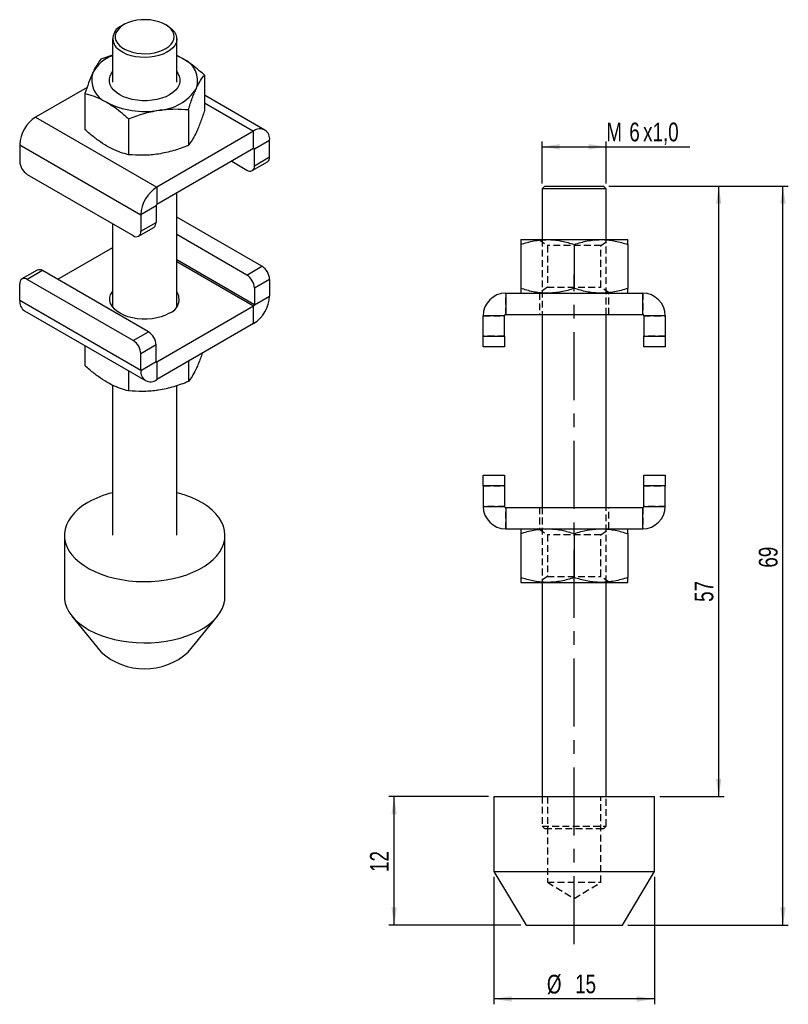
# Model space of a CAD drawing. Extents: x 21.7 to 93.5, y 48.9 to 140.9.
import ezdxf

# ---------------------------------------------------------------- set-up
doc = ezdxf.new("R2010")
doc.units = 0
doc.header["$LTSCALE"] = 0.5
doc.linetypes.add('CENTERX2', pattern=[20.32, 12.7, -2.54, 2.54, -2.54])
doc.linetypes.add('HIDDEN', pattern=[1.905, 1.27, -0.635])
doc.layers.get('0').update_dxf_attribs({"linetype": 'CONTINUOUS'})
doc.layers.add('FORMATO', color=179, linetype='CONTINUOUS')
doc.styles.add('SLDTEXTSTYLE0', font='TXT', dxfattribs={"width": 0.75})
doc.dimstyles.new('SLDDIMSTYLE0', dxfattribs={"dimtxt": 1.75, "dimasz": 1.651, "dimexe": 0, "dimexo": 0.0625, "dimgap": 0.4375, "dimtad": 1, "dimdec": 3, "dimrnd": 1e-09, "dimzin": 12, "dimtxsty": 'SLDTEXTSTYLE0', "dimsah": 1, "dimcen": 0.09, "dimazin": 3, "dimtfac": 1, "dimtdec": 3, "dimtofl": 0, "dimtmove": 0, "dimatfit": 3, "dimtolj": 1, "dimtzin": 12})

# ---------------------------------------------------------------- blocks, each defined once
blk = doc.blocks.new('_D')
at = {"layer": 'FORMATO'}
for p, q in [((70.513, 125.582), (70.513, 129.5)), ((70.513, 129), (76.513, 129)), ((76.513, 125.582), (76.513, 129.5)), ((76.513, 129), (84.305, 129))]:
    blk.add_line(p, q, dxfattribs=at)
for points in [[(70.513, 129), (72.164, 128.746), (72.164, 129.254)], [(76.513, 129), (74.862, 129.254), (74.862, 128.746)]]:
    blk.add_solid(points, dxfattribs=at)
at = {"layer": 'FORMATO', "char_height": 1.75, "attachment_point": 1, "style": 'SLDTEXTSTYLE0'}
for s, insert in [('M', (76.515, 131.255)), ('6', (78.659, 131.255)), ('x1,0', (79.952, 131.255))]:
    blk.add_mtext(s, dxfattribs=dict(at, insert=insert))
blk = doc.blocks.new('_D_1')
at = {"layer": 'FORMATO'}
for p, q in [((76.763, 125.332), (93.513, 125.332)), ((93.013, 56.332), (93.013, 125.332)), ((78.513, 56.332), (93.513, 56.332))]:
    blk.add_line(p, q, dxfattribs=at)
for points in [[(93.013, 125.332), (92.759, 123.681), (93.267, 123.681)], [(93.013, 56.332), (93.267, 57.983), (92.759, 57.983)]]:
    blk.add_solid(points, dxfattribs=at)
at = {"layer": 'FORMATO', "insert": (90.757, 89.708), "char_height": 1.75, "attachment_point": 1, "rotation": 90, "style": 'SLDTEXTSTYLE0'}
blk.add_mtext('69', dxfattribs=at)
blk = doc.blocks.new('_D_2')
at = {"layer": 'FORMATO'}
for p, q in [((66.013, 60.832), (66.013, 48.945)), ((81.013, 60.832), (81.013, 48.945)), ((81.013, 49.445), (66.013, 49.445))]:
    blk.add_line(p, q, dxfattribs=at)
for points in [[(66.013, 49.445), (67.664, 49.191), (67.664, 49.699)], [(81.013, 49.445), (79.362, 49.699), (79.362, 49.191)]]:
    blk.add_solid(points, dxfattribs=at)
at = {"layer": 'FORMATO', "char_height": 1.75, "attachment_point": 1, "style": 'SLDTEXTSTYLE0'}
for s, insert in [('%%c', (70.961, 51.701)), ('15', (73.6, 51.727))]:
    blk.add_mtext(s, dxfattribs=dict(at, insert=insert))
blk = doc.blocks.new('_D_3')
at = {"layer": 'FORMATO'}
for p, q in [((65.513, 68.332), (56.195, 68.332)), ((56.695, 56.332), (56.695, 68.332)), ((68.513, 56.332), (56.195, 56.332))]:
    blk.add_line(p, q, dxfattribs=at)
for points in [[(56.695, 68.332), (56.441, 66.681), (56.949, 66.681)], [(56.695, 56.332), (56.949, 57.983), (56.441, 57.983)]]:
    blk.add_solid(points, dxfattribs=at)
at = {"layer": 'FORMATO', "insert": (54.439, 61.301), "char_height": 1.75, "attachment_point": 1, "rotation": 90, "style": 'SLDTEXTSTYLE0'}
blk.add_mtext('12', dxfattribs=at)
blk = doc.blocks.new('_D_4')
at = {"layer": 'FORMATO'}
for p, q in [((76.763, 125.332), (87.513, 125.332)), ((87.013, 68.332), (87.013, 125.332)), ((81.513, 68.332), (87.513, 68.332))]:
    blk.add_line(p, q, dxfattribs=at)
for points in [[(87.013, 125.332), (86.759, 123.681), (87.267, 123.681)], [(87.013, 68.332), (87.267, 69.983), (86.759, 69.983)]]:
    blk.add_solid(points, dxfattribs=at)
at = {"layer": 'FORMATO', "insert": (84.757, 86.515), "char_height": 1.75, "attachment_point": 1, "rotation": 90, "style": 'SLDTEXTSTYLE0'}
blk.add_mtext('57', dxfattribs=at)

msp = doc.modelspace()

# ---------------------------------------------------------------- linework, layer by layer
at = {"color": 7, "linetype": 'CONTINUOUS'}
for p, q in [((31.4445, 140.3994), (31.2677, 140.2973)), ((35.5111, 140.2973), (35.3343, 140.3994)), ((30.3894, 139.0729), (30.3894, 135.0252)), ((36.3894, 135.0252), (36.3894, 139.0729)), ((30.3894, 137.5667), (29.3069, 137.1864)), ((36.9249, 137.2353), (36.3894, 137.5051)), ((38.9662, 135.6923), (38.9662, 132.3389)), ((28.0101, 134.5375), (23.2071, 131.7647)), ((27.8126, 133.967), (27.8126, 130.6136)), ((44.6216, 130.5624), (38.9662, 133.8273)), ((37.4719, 132.4729), (37.4719, 129.1195)), ((23.2071, 131.7647), (34.5208, 125.2334)), ((31.8951, 131.6102), (31.8951, 128.2568)), ((43.5717, 130.4585), (34.5208, 125.2334)), ((43.5717, 128.8254), (43.5717, 130.4585)), ((21.7221, 129.1927), (33.0358, 122.6615)), ((21.7221, 129.1927), (21.7221, 127.6413)), ((43.5717, 128.8254), (34.5208, 123.6004)), ((45.0567, 129.6009), (43.6424, 128.7845)), ((43.6424, 127.2331), (43.6424, 128.7845)), ((45.0567, 128.0495), (45.0567, 129.6009)), ((43.6424, 127.2331), (45.0567, 128.0495)), ((41.5208, 127.6414), (42.9353, 126.8248)), ((43.4353, 126.7753), (44.8495, 127.5917)), ((22.4292, 126.4166), (32.3287, 120.7017)), ((34.5208, 125.2334), (34.5208, 123.6004)), ((70.7633, 125.3325), (70.5133, 125.0825)), ((70.5133, 125.0825), (70.5133, 120.3325)), ((76.4213, 125.0825), (70.5133, 125.0825)), ((70.7633, 125.3325), (76.179, 125.3325)), ((76.179, 125.3325), (76.2633, 125.3325)), ((76.5133, 125.0825), (76.2633, 125.3325)), ((76.5133, 125.0825), (76.4213, 125.0825)), ((76.5133, 120.3325), (76.5133, 125.0825)), ((36.3894, 114.0592), (36.3894, 124.6791)), ((34.4501, 123.4779), (33.0358, 122.6615)), ((34.4501, 123.4779), (34.4501, 121.9265)), ((33.0358, 122.6615), (33.0358, 121.1101)), ((44.3495, 117.8427), (36.3894, 122.438)), ((30.3894, 121.8213), (30.3894, 114.0592)), ((32.8287, 120.6522), (34.2429, 121.4686)), ((33.0358, 121.1101), (34.4501, 121.9265)), ((42.9353, 117.0263), (36.3894, 120.8052)), ((30.3894, 119.5802), (25.258, 116.6179)), ((68.5133, 120.3325), (71.0133, 120.3325)), ((68.5133, 119.8859), (68.5133, 115.779)), ((71.0133, 120.3325), (76.0133, 120.3325)), ((73.5133, 119.8859), (73.5133, 115.779)), ((76.0133, 120.3325), (78.5133, 120.3325)), ((78.5133, 119.8859), (78.5133, 115.779)), ((42.9353, 117.0263), (44.3495, 117.8427)), ((23.3435, 117.484), (21.9293, 116.6676)), ((23.8435, 117.4345), (22.4292, 116.6181)), ((33.7429, 111.7196), (23.8435, 117.4345)), ((21.7221, 114.6583), (21.7221, 116.2097)), ((32.3287, 110.9032), (22.4292, 116.6181)), ((45.0567, 116.618), (43.6424, 115.8015)), ((45.0567, 116.618), (45.0567, 115.0665)), ((43.6424, 115.8015), (43.6424, 114.2501)), ((43.6424, 114.2501), (45.0567, 115.0665)), ((67.1133, 115.3325), (67.1133, 113.3325)), ((67.1133, 115.3325), (79.9133, 115.3325)), ((79.9133, 113.3325), (79.9133, 115.3325)), ((33.0358, 108.1271), (21.7221, 114.6583)), ((43.5717, 114.1276), (34.5208, 108.9026)), ((43.5717, 112.4946), (43.5717, 114.1276)), ((22.1571, 113.6968), (33.4708, 107.1656)), ((67.0133, 113.2325), (65.0133, 113.2325)), ((65.0133, 111.3325), (65.0133, 113.2325)), ((67.0133, 111.3325), (67.0133, 113.2325)), ((67.1133, 113.3325), (79.9133, 113.3325)), ((70.5133, 113.3325), (70.5133, 95.3325)), ((76.5133, 95.3325), (76.5133, 113.3325)), ((82.0133, 113.2325), (80.0133, 113.2325)), ((80.0133, 113.2325), (80.0133, 111.3325)), ((82.0133, 113.2325), (82.0133, 111.3325)), ((43.5717, 112.4946), (34.5208, 107.2695)), ((32.3287, 110.9032), (33.7429, 111.7196)), ((65.0133, 110.3325), (65.0133, 111.3325)), ((65.0133, 111.3325), (67.0133, 111.3325)), ((67.0133, 111.3325), (67.0133, 110.3325)), ((80.0133, 110.3325), (80.0133, 111.3325)), ((80.0133, 111.3325), (82.0133, 111.3325)), ((82.0133, 111.3325), (82.0133, 110.3325)), ((27.8126, 110.432), (27.8126, 108.567)), ((34.4501, 110.4949), (33.0358, 109.6785)), ((34.4501, 108.9435), (34.4501, 110.4949)), ((67.0133, 110.3325), (65.0133, 110.3325)), ((82.0133, 110.3325), (80.0133, 110.3325)), ((33.0358, 108.1271), (33.0358, 109.6785)), ((33.0358, 108.1271), (34.4501, 108.9435)), ((34.5208, 108.9026), (34.5208, 107.2695)), ((37.4719, 108.9732), (37.4719, 107.0729)), ((31.8951, 108.0752), (31.8951, 106.2102)), ((30.3894, 106.7433), (30.3894, 92.7342)), ((36.3894, 92.7342), (36.3894, 106.6958)), ((65.0133, 98.3325), (67.0133, 98.3325)), ((65.0133, 97.3325), (65.0133, 98.3325)), ((67.0133, 98.3325), (67.0133, 97.3325)), ((80.0133, 97.3325), (80.0133, 98.3325)), ((80.0133, 98.3325), (82.0133, 98.3325)), ((82.0133, 98.3325), (82.0133, 97.3325)), ((67.0133, 97.3325), (65.0133, 97.3325)), ((65.0133, 97.3325), (65.0133, 95.4325)), ((67.0133, 97.3325), (67.0133, 95.4325)), ((82.0133, 97.3325), (80.0133, 97.3325)), ((80.0133, 95.4325), (80.0133, 97.3325)), ((82.0133, 95.4325), (82.0133, 97.3325)), ((65.0133, 95.4325), (67.0133, 95.4325)), ((67.1133, 95.3325), (67.1133, 93.3325)), ((67.1133, 95.3325), (79.9133, 95.3325)), ((79.9133, 93.3325), (79.9133, 95.3325)), ((80.0133, 95.4325), (82.0133, 95.4325)), ((67.1133, 93.3325), (79.9133, 93.3325)), ((68.5133, 92.8859), (68.5133, 88.779)), ((73.5133, 92.8859), (73.5133, 88.779)), ((78.5133, 92.8859), (78.5133, 88.779)), ((25.8894, 92.7342), (25.8894, 87.0184)), ((40.8894, 87.0184), (40.8894, 92.7342)), ((68.5133, 88.3325), (71.0133, 88.3325)), ((70.5133, 88.3325), (70.5133, 68.3325)), ((71.0133, 88.3325), (76.0133, 88.3325)), ((76.0133, 88.3325), (78.5133, 88.3325)), ((76.5133, 68.3325), (76.5133, 88.3325)), ((26.5976, 85.1818), (29.3143, 81.8337)), ((37.4645, 81.8337), (40.1812, 85.1818)), ((66.0133, 68.3325), (66.0133, 61.3325)), ((66.0133, 68.3325), (73.5133, 68.3325)), ((73.5133, 68.3325), (81.0133, 68.3325)), ((81.0133, 61.3325), (81.0133, 68.3325)), ((66.0133, 61.3325), (69.0133, 56.3325)), ((66.0133, 61.3325), (73.5133, 61.3325)), ((73.5133, 61.3325), (81.0133, 61.3325)), ((78.0133, 56.3325), (81.0133, 61.3325)), ((69.0133, 56.3325), (73.5133, 56.3325)), ((73.5133, 56.3325), (78.0133, 56.3325))]:
    msp.add_line(p, q, dxfattribs=at)
at = {"color": 8, "linetype": 'CONTINUOUS'}
for p, q in [((38.9662, 133.1172), (43.5717, 130.4585)), ((43.5717, 128.8254), (43.6424, 128.7845)), ((43.6424, 114.2501), (36.3894, 118.4372)), ((43.5717, 114.1276), (36.3894, 118.2739)), ((34.5208, 108.9026), (34.4501, 108.9434))]:
    msp.add_line(p, q, dxfattribs=at)
at = {"color": 7, "linetype": 'HIDDEN'}
for p, q in [((70.2176, 120.3325), (71.0133, 119.7753)), ((70.5133, 120.3325), (70.5133, 113.3325)), ((76.0133, 119.7753), (71.0133, 119.7753)), ((71.0133, 119.7753), (71.0133, 115.8896)), ((73.5133, 119.8859), (73.5133, 115.779)), ((76.0133, 119.7753), (76.809, 120.3325)), ((76.0133, 115.8896), (76.0133, 119.7753)), ((76.5133, 113.3325), (76.5133, 120.3325)), ((71.0133, 115.8896), (70.2176, 115.3325)), ((71.0133, 115.8896), (76.0133, 115.8896)), ((76.809, 115.3325), (76.0133, 115.8896)), ((67.1133, 113.3325), (67.1133, 115.3325)), ((70.2633, 115.3325), (70.2633, 113.3325)), ((76.7633, 113.3325), (76.7633, 115.3325)), ((79.9133, 115.3325), (79.9133, 113.3325)), ((65.0133, 113.2325), (67.0133, 113.2325)), ((80.0133, 113.2325), (82.0133, 113.2325)), ((67.0133, 111.3325), (65.0133, 111.3325)), ((82.0133, 111.3325), (80.0133, 111.3325)), ((65.0133, 97.3325), (67.0133, 97.3325)), ((80.0133, 97.3325), (82.0133, 97.3325)), ((67.0133, 95.4325), (65.0133, 95.4325)), ((67.1133, 93.3325), (67.1133, 95.3325)), ((70.2633, 95.3325), (70.2633, 93.3325)), ((70.5133, 95.3325), (70.5133, 88.3325)), ((76.5133, 88.3325), (76.5133, 95.3325)), ((76.7633, 93.3325), (76.7633, 95.3325)), ((79.9133, 95.3325), (79.9133, 93.3325)), ((82.0133, 95.4325), (80.0133, 95.4325)), ((70.2176, 93.3325), (71.0133, 92.7753)), ((73.5133, 92.8859), (73.5133, 88.779)), ((76.0133, 92.7753), (76.809, 93.3325)), ((76.0133, 92.7753), (71.0133, 92.7753)), ((71.0133, 92.7753), (71.0133, 88.8896)), ((76.0133, 88.8896), (76.0133, 92.7753)), ((71.0133, 88.8896), (70.2176, 88.3325)), ((71.0133, 88.8896), (76.0133, 88.8896)), ((76.809, 88.3325), (76.0133, 88.8896)), ((70.5133, 68.3325), (70.5133, 65.5825)), ((71.0133, 68.3325), (71.0133, 60.3325)), ((76.0133, 60.3325), (76.0133, 68.3325)), ((76.5133, 65.5825), (76.5133, 68.3325)), ((70.5133, 65.5825), (76.4213, 65.5825)), ((70.5133, 65.5825), (70.7633, 65.3325)), ((76.179, 65.3325), (70.7633, 65.3325)), ((76.2633, 65.3325), (76.179, 65.3325)), ((76.2633, 65.3325), (76.5133, 65.5825)), ((76.4213, 65.5825), (76.5133, 65.5825)), ((71.0133, 60.3325), (76.0133, 60.3325)), ((71.0133, 60.3325), (73.5133, 58.8303)), ((73.5133, 58.8303), (76.0133, 60.3325))]:
    msp.add_line(p, q, dxfattribs=at)
at = {"color": 7, "linetype": 'CONTINUOUS', "flags": 128}
for points in [[(31.0267, 138.4646), (31.2692, 138.2659), (31.5614, 138.091), (31.8964, 137.9438), (32.2665, 137.8278), (32.6628, 137.7459), (33.0762, 137.6998), (33.4969, 137.6907), (33.9151, 137.7187), (34.321, 137.7833), (34.7051, 137.8829), (35.0583, 138.0152), (35.3724, 138.1771), (35.64, 138.3647), (35.8548, 138.5737), (36.0119, 138.7992), (36.1075, 139.0359), (36.1394, 139.2783), (36.1068, 139.5206), (36.0106, 139.7572), (35.8529, 139.9826), (35.6374, 140.1914), (35.3693, 140.3788), (35.0547, 140.5403), (34.7012, 140.6723), (34.3168, 140.7715), (33.9108, 140.8357), (33.4925, 140.8634), (33.0718, 140.8539), (32.6586, 140.8074), (32.2624, 140.7251), (31.8927, 140.6088), (31.5581, 140.4613), (31.2664, 140.2861), (31.0244, 140.0872), (30.8379, 139.8693), (30.7112, 139.6375), (30.6473, 139.3972), (30.6476, 139.1542), (30.7122, 138.914), (30.8396, 138.6824), (31.0267, 138.4646)], [(35.5111, 140.2973), (35.7093, 140.1709), (35.9669, 139.9591), (36.1669, 139.7274), (36.3048, 139.4811), (36.3777, 139.2257), (36.3838, 138.9669), (36.323, 138.7104), (36.1966, 138.4621), (36.0076, 138.2274), (35.7601, 138.0115), (35.4596, 137.8194), (35.1129, 137.6553), (34.7276, 137.5228), (34.3125, 137.425), (33.8768, 137.364), (33.4301, 137.3412), (32.9826, 137.357), (32.5441, 137.4112), (32.1246, 137.5024), (31.7332, 137.6288), (31.3789, 137.7874), (31.0695, 137.9748), (30.8119, 138.1866), (30.8119, 138.1866)], [(36.9249, 137.2353), (36.4906, 137.4585), (36.3894, 137.5034)], [(36.3894, 135.982), (36.4773, 135.8592), (36.6098, 135.5987), (36.6767, 135.33), (36.6767, 135.0586), (36.6098, 134.7899), (36.4773, 134.5294), (36.282, 134.2825), (36.0277, 134.0541), (35.7198, 133.849), (35.3644, 133.6712), (34.9689, 133.5244), (34.5411, 133.4117), (34.0899, 133.3352), (33.6245, 133.2966), (33.1543, 133.2966), (32.6888, 133.3352), (32.2377, 133.4117), (31.8099, 133.5244), (31.4143, 133.6712), (31.059, 133.849), (30.751, 134.0541), (30.4968, 134.2825), (30.3015, 134.5294), (30.169, 134.7899), (30.1021, 135.0586), (30.1021, 135.33), (30.169, 135.5987), (30.3015, 135.8592), (30.3894, 135.982)], [(35.6875, 113.4541), (35.337, 113.2788), (34.947, 113.1341), (34.5252, 113.0229), (34.0802, 112.9475), (33.6212, 112.9094), (33.1575, 112.9094), (32.6986, 112.9475), (32.2536, 113.0229), (31.8318, 113.1341), (31.4417, 113.2788), (31.0913, 113.4541), (30.7876, 113.6564), (30.5369, 113.8816), (30.3443, 114.1251), (30.2137, 114.382), (30.1477, 114.6469), (30.1477, 114.9146), (30.2137, 115.1796), (30.3443, 115.4364), (30.3894, 115.5024)], [(28.0861, 95.7957), (27.6128, 95.4956), (27.1902, 95.1712), (26.8222, 94.8253), (26.5118, 94.4611), (26.2619, 94.0818), (26.0746, 93.6905), (25.9517, 93.2909), (25.894, 92.8864), (25.9023, 92.4805), (25.9763, 92.0769), (26.1155, 91.6791), (26.3186, 91.2905), (26.5839, 90.9146), (26.9089, 90.5547), (27.2909, 90.214), (27.7265, 89.8954), (28.2119, 89.6017), (28.7427, 89.3356), (29.3144, 89.0993), (29.9219, 88.895), (30.5599, 88.7244), (31.2228, 88.5891), (31.9047, 88.4902), (32.5996, 88.4286), (33.3015, 88.4048), (34.0041, 88.4191), (34.7014, 88.4713), (35.3871, 88.5609), (36.0553, 88.6873), (36.7, 88.8491), (37.3156, 89.0452), (37.8968, 89.2736), (38.4383, 89.5325), (38.9354, 89.8195), (39.3839, 90.1321), (39.7796, 90.4676), (40.1192, 90.823), (40.3996, 91.1952), (40.6184, 91.5809), (40.7737, 91.9768), (40.8642, 92.3793), (40.8889, 92.7849), (40.8477, 93.1901), (40.741, 93.5913), (40.5696, 93.9849), (40.3352, 94.3676), (40.0397, 94.7359), (39.6858, 95.0866), (39.2765, 95.4166), (38.8156, 95.7231), (38.3069, 96.0033), (37.755, 96.2547), (37.1647, 96.4753), (36.5413, 96.6629), (36.3894, 96.7024)], [(25.8894, 87.0184), (25.9023, 86.7648), (25.9763, 86.3611), (26.1155, 85.9633), (26.3186, 85.5747), (26.5839, 85.1988), (26.9089, 84.8389), (27.2909, 84.4982), (27.7265, 84.1796), (28.2119, 83.8859), (28.7427, 83.6198), (29.3144, 83.3835), (29.9219, 83.1792), (30.5599, 83.0087), (31.2228, 82.8733), (31.9047, 82.7744), (32.5996, 82.7128), (33.3015, 82.689), (34.0041, 82.7033), (34.7014, 82.7555), (35.3871, 82.8451), (36.0553, 82.9715), (36.7, 83.1334), (37.3156, 83.3294), (37.8968, 83.5578), (38.4383, 83.8167), (38.9354, 84.1037), (39.3839, 84.4163), (39.7796, 84.7518), (40.1192, 85.1072), (40.3996, 85.4794), (40.6184, 85.8651), (40.7737, 86.261), (40.8642, 86.6635), (40.8894, 87.0184)]]:
    msp.add_lwpolyline(points, dxfattribs=at)
at = {"color": 7, "linetype": 'CONTINUOUS'}
for centre, radius, start, end in [((31.6985, 139.0997), 1.2727, 109.784438, 225.843041), ((31.5998, 134.2332), 3.4871, 110.310831, 150.668693), ((36.1226, 135.1686), 2.217, 341.012437, 68.784486), ((30.6561, 135.22), 2.217, 161.012437, 248.784486), ((34.433, 136.9229), 4.5236, 273.174698, 326.819925), ((33.3829, 139.983), 7.6876, 242.673765, 279.740157), ((24.9461, 129.046), 3.2273, 122.605478, 177.394522), ((44.1514, 129.7478), 0.9171, 350.785963, 129.203285), ((43.5993, 128.7915), 0.0437, 350.785963, 129.203285), ((44.581, 127.989), 0.4795, 304.056351, 7.25583), ((23.2573, 127.7112), 1.5368, 182.605478, 237.394522), ((43.2114, 127.1632), 0.4367, 230.796715, 9.214037), ((36.2598, 122.5148), 3.2273, 122.605478, 177.394522), ((34.6036, 123.4709), 0.1537, 122.605478, 177.394522), ((33.9744, 121.8659), 0.4795, 304.056351, 7.25583), ((32.6048, 121.0401), 0.4367, 230.796715, 9.214037), ((43.5214, 116.5481), 1.5368, 2.605478, 57.394522), ((23.5505, 117.0256), 0.503, 54.382423, 114.307119), ((42.1072, 115.7317), 1.5368, 2.605478, 57.394522), ((22.1532, 116.2797), 0.4367, 50.796715, 189.214037), ((35.2238, 114.7574), 1.3833, 289.584514, 32.58432), ((41.8327, 115.2132), 3.2273, 302.605478, 357.394522), ((67.1133, 113.2325), 2.1, 90, 180), ((79.9133, 113.2325), 2.1, 0, 90), ((22.7511, 114.5447), 1.0353, 173.701152, 234.986667), ((43.4889, 114.2571), 0.1537, 302.605478, 357.394522), ((67.1133, 113.2325), 0.1, 90, 180), ((79.9133, 113.2325), 0.1, 0, 90), ((32.9148, 110.425), 1.5368, 2.605478, 57.394522), ((31.5006, 109.6086), 1.5368, 2.605478, 57.394522), ((34.4932, 108.9365), 0.0437, 170.785963, 309.203285), ((33.9411, 107.9802), 0.9171, 170.785963, 309.203285), ((32.5191, 87.913), 9.0437, 103.620655, 119.352304), ((67.1133, 95.4325), 2.1, 180, 270), ((67.1133, 95.4325), 0.1, 180, 270), ((79.9133, 95.4325), 0.1, 270, 0), ((79.9133, 95.4325), 2.1, 270, 0), ((33.3894, 86.3258), 6.0651, 227.786786, 312.213214)]:
    msp.add_arc(centre, radius, start, end, dxfattribs=at)
for points, knots in [([(29.3069, 137.1864), (29.1856, 137.0241), (29.0024, 136.7792), (28.7511, 136.3379), (28.6235, 136.0735), (28.5598, 135.9414)], [0, 0, 0, 0, 0.4952544, 0.7476497, 1, 1, 1, 1]), ([(38.9662, 135.6923), (38.7159, 135.9133), (38.2131, 136.3574), (37.5273, 136.8697), (37.0955, 137.1318), (36.9249, 137.2353)], [0, 0, 0, 0, 0.37479281, 0.75299568, 1, 1, 1, 1]), ([(28.5598, 135.9414), (28.5421, 135.9028), (28.408, 135.6105), (28.1551, 134.9861), (27.9275, 134.3088), (27.8126, 133.967)], [0, 0, 0, 0, 0.07006274, 0.53077035, 1, 1, 1, 1]), ([(38.219, 134.4472), (38.2367, 134.4849), (38.3708, 134.7706), (38.6237, 135.2357), (38.8513, 135.5392), (38.9662, 135.6923)], [0, 0, 0, 0, 0.0700627, 0.5307704, 1, 1, 1, 1]), ([(37.4719, 132.4729), (37.5932, 132.8334), (37.7764, 133.3776), (38.0277, 134.0192), (38.1552, 134.3045), (38.219, 134.4472)], [0, 0, 0, 0, 0.49525438, 0.74764973, 1, 1, 1, 1]), ([(27.8126, 133.967), (27.966, 133.9268), (28.374, 133.8199), (29.0545, 133.5786), (29.5863, 133.2957), (29.8539, 133.1533)], [0, 0, 0, 0, 0.2302362, 0.6126673, 1, 1, 1, 1]), ([(29.8539, 133.1533), (30.0244, 133.0497), (30.4536, 132.7893), (31.1395, 132.2775), (31.6423, 131.8334), (31.8951, 131.6102)], [0, 0, 0, 0, 0.2470039, 0.6214756, 1, 1, 1, 1]), ([(31.8951, 131.6102), (32.3479, 131.7794), (33.0314, 132.0348), (33.9693, 132.28), (34.4454, 132.3641), (34.6835, 132.4062)], [0, 0, 0, 0, 0.4952544, 0.7476497, 1, 1, 1, 1]), ([(34.6835, 132.4062), (34.7496, 132.416), (35.2501, 132.4901), (36.1938, 132.5565), (37.0432, 132.5009), (37.4719, 132.4729)], [0, 0, 0, 0, 0.0700627, 0.5307704, 1, 1, 1, 1]), ([(38.9662, 132.3389), (38.8448, 131.9784), (38.6617, 131.4341), (38.4104, 130.7926), (38.2828, 130.5072), (38.219, 130.3645)], [0, 0, 0, 0, 0.4952544, 0.7476497, 1, 1, 1, 1]), ([(29.8539, 129.0706), (29.5899, 129.2347), (29.0581, 129.5654), (28.3775, 130.1094), (27.966, 130.4767), (27.8126, 130.6136)], [0, 0, 0, 0, 0.3821177, 0.7697643, 1, 1, 1, 1]), ([(38.219, 130.3645), (38.2013, 130.3268), (38.0672, 130.0412), (37.8143, 129.576), (37.5867, 129.2726), (37.4719, 129.1195)], [0, 0, 0, 0, 0.0700627, 0.5307704, 1, 1, 1, 1]), ([(31.8951, 128.2568), (31.6448, 128.3247), (31.142, 128.4612), (30.4562, 128.7407), (30.0244, 128.9771), (29.8539, 129.0706)], [0, 0, 0, 0, 0.3747928, 0.7529957, 1, 1, 1, 1]), ([(37.4719, 129.1195), (37.0191, 128.9503), (36.3355, 128.6949), (35.3977, 128.4497), (34.9215, 128.3656), (34.6835, 128.3235)], [0, 0, 0, 0, 0.4952544, 0.7476497, 1, 1, 1, 1]), ([(34.6835, 128.3235), (34.6174, 128.3137), (34.1169, 128.2396), (33.1732, 128.1732), (32.3237, 128.2288), (31.8951, 128.2568)], [0, 0, 0, 0, 0.0700627, 0.5307704, 1, 1, 1, 1]), ([(68.5133, 119.8859), (68.7151, 119.9497), (69.1193, 120.0776), (69.7398, 120.2179), (70.372, 120.3141), (70.7991, 120.3263), (71.0133, 120.3325)], [0, 0, 0, 0, 0.2472686, 0.4953626, 0.746874, 1, 1, 1, 1]), ([(68.5133, 120.3325), (68.5133, 120.318), (68.5133, 120.289), (68.5133, 120.104), (68.5133, 119.9451), (68.5133, 119.8859)], [0, 0, 0, 0, 0.3821177, 0.7697643, 1, 1, 1, 1]), ([(71.0133, 120.3325), (71.0725, 120.332), (71.3261, 120.3298), (71.7747, 120.2957), (72.5553, 120.1755), (73.1289, 120.0021), (73.5133, 119.8859)], [0, 0, 0, 0, 0.0700412, 0.2998469, 0.5309147, 1, 1, 1, 1]), ([(73.5133, 119.8859), (73.7151, 119.9497), (74.1193, 120.0776), (74.7398, 120.2179), (75.372, 120.3141), (75.7991, 120.3263), (76.0133, 120.3325)], [0, 0, 0, 0, 0.2472686, 0.4953626, 0.746874, 1, 1, 1, 1]), ([(76.0133, 120.3325), (76.0725, 120.332), (76.3261, 120.3298), (76.7747, 120.2957), (77.5553, 120.1755), (78.1289, 120.0021), (78.5133, 119.8859)], [0, 0, 0, 0, 0.0700412, 0.2998469, 0.5309147, 1, 1, 1, 1]), ([(78.5133, 119.8859), (78.5133, 119.9451), (78.5133, 120.1027), (78.5133, 120.2883), (78.5133, 120.3177), (78.5133, 120.3325)], [0, 0, 0, 0, 0.2302362, 0.6126673, 1, 1, 1, 1]), ([(71.0133, 115.3325), (70.954, 115.3329), (70.7004, 115.3351), (70.2519, 115.3692), (69.4712, 115.4894), (68.8976, 115.6628), (68.5133, 115.779)], [0, 0, 0, 0, 0.0700412, 0.29984693, 0.53091465, 1, 1, 1, 1]), ([(68.5133, 115.779), (68.5133, 115.7198), (68.5133, 115.5622), (68.5133, 115.3766), (68.5133, 115.3472), (68.5133, 115.3325)], [0, 0, 0, 0, 0.2302362, 0.6126673, 1, 1, 1, 1]), ([(73.5133, 115.779), (73.3115, 115.7152), (72.9072, 115.5873), (72.2867, 115.447), (71.6545, 115.3508), (71.2275, 115.3386), (71.0133, 115.3325)], [0, 0, 0, 0, 0.2472686, 0.4953626, 0.746874, 1, 1, 1, 1]), ([(76.0133, 115.3325), (75.954, 115.3329), (75.7004, 115.3351), (75.2519, 115.3692), (74.4712, 115.4894), (73.8976, 115.6628), (73.5133, 115.779)], [0, 0, 0, 0, 0.0700412, 0.2998469, 0.5309147, 1, 1, 1, 1]), ([(78.5133, 115.779), (78.3115, 115.7152), (77.9072, 115.5873), (77.2867, 115.447), (76.6545, 115.3508), (76.2275, 115.3386), (76.0133, 115.3325)], [0, 0, 0, 0, 0.2472686, 0.4953626, 0.746874, 1, 1, 1, 1]), ([(78.5133, 115.3325), (78.5133, 115.3469), (78.5133, 115.3759), (78.5133, 115.5609), (78.5133, 115.7198), (78.5133, 115.779)], [0, 0, 0, 0, 0.3821177, 0.7697643, 1, 1, 1, 1]), ([(38.7677, 109.7213), (38.7121, 109.5574), (38.5945, 109.211), (38.4103, 108.7471), (38.2828, 108.461), (38.219, 108.3179)], [0, 0, 0, 0, 0.3099748, 0.6550182, 1, 1, 1, 1]), ([(29.8539, 107.024), (29.5899, 107.1881), (29.0581, 107.5188), (28.3775, 108.0628), (27.966, 108.4301), (27.8126, 108.567)], [0, 0, 0, 0, 0.3821177, 0.7697643, 1, 1, 1, 1]), ([(38.219, 108.3179), (38.2013, 108.2802), (38.0672, 107.9946), (37.8143, 107.5294), (37.5867, 107.226), (37.4719, 107.0729)], [0, 0, 0, 0, 0.0700627, 0.5307704, 1, 1, 1, 1]), ([(31.8951, 106.2102), (31.6448, 106.2781), (31.142, 106.4146), (30.4562, 106.6941), (30.0244, 106.9305), (29.8539, 107.024)], [0, 0, 0, 0, 0.3747928, 0.7529957, 1, 1, 1, 1]), ([(37.4719, 107.0729), (37.0191, 106.9037), (36.3355, 106.6483), (35.3977, 106.4031), (34.9215, 106.319), (34.6835, 106.2769)], [0, 0, 0, 0, 0.4952544, 0.7476497, 1, 1, 1, 1]), ([(34.6835, 106.2769), (34.6174, 106.2671), (34.1169, 106.193), (33.1732, 106.1266), (32.3237, 106.1822), (31.8951, 106.2102)], [0, 0, 0, 0, 0.0700627, 0.5307704, 1, 1, 1, 1]), ([(68.5133, 92.8859), (68.7151, 92.9497), (69.1193, 93.0776), (69.7398, 93.2179), (70.372, 93.3141), (70.7991, 93.3263), (71.0133, 93.3325)], [0, 0, 0, 0, 0.2472686, 0.4953626, 0.746874, 1, 1, 1, 1]), ([(68.5133, 93.3325), (68.5133, 93.318), (68.5133, 93.289), (68.5133, 93.104), (68.5133, 92.9451), (68.5133, 92.8859)], [0, 0, 0, 0, 0.3821177, 0.7697643, 1, 1, 1, 1]), ([(71.0133, 93.3325), (71.0725, 93.332), (71.3261, 93.3298), (71.7747, 93.2957), (72.5553, 93.1755), (73.1289, 93.0021), (73.5133, 92.8859)], [0, 0, 0, 0, 0.0700412, 0.2998469, 0.5309147, 1, 1, 1, 1]), ([(73.5133, 92.8859), (73.7151, 92.9497), (74.1193, 93.0776), (74.7398, 93.2179), (75.372, 93.3141), (75.7991, 93.3263), (76.0133, 93.3325)], [0, 0, 0, 0, 0.2472686, 0.4953626, 0.746874, 1, 1, 1, 1]), ([(76.0133, 93.3325), (76.0725, 93.332), (76.3261, 93.3298), (76.7747, 93.2957), (77.5553, 93.1755), (78.1289, 93.0021), (78.5133, 92.8859)], [0, 0, 0, 0, 0.0700412, 0.2998469, 0.5309147, 1, 1, 1, 1]), ([(78.5133, 92.8859), (78.5133, 92.9451), (78.5133, 93.1027), (78.5133, 93.2883), (78.5133, 93.3177), (78.5133, 93.3325)], [0, 0, 0, 0, 0.2302362, 0.6126673, 1, 1, 1, 1]), ([(71.0133, 88.3325), (70.954, 88.3329), (70.7004, 88.3351), (70.2519, 88.3692), (69.4712, 88.4894), (68.8976, 88.6628), (68.5133, 88.779)], [0, 0, 0, 0, 0.0700412, 0.29984693, 0.53091465, 1, 1, 1, 1]), ([(68.5133, 88.779), (68.5133, 88.7198), (68.5133, 88.5622), (68.5133, 88.3766), (68.5133, 88.3472), (68.5133, 88.3325)], [0, 0, 0, 0, 0.2302362, 0.6126673, 1, 1, 1, 1]), ([(73.5133, 88.779), (73.3115, 88.7152), (72.9072, 88.5873), (72.2867, 88.447), (71.6545, 88.3508), (71.2275, 88.3386), (71.0133, 88.3325)], [0, 0, 0, 0, 0.2472686, 0.4953626, 0.746874, 1, 1, 1, 1]), ([(76.0133, 88.3325), (75.954, 88.3329), (75.7004, 88.3351), (75.2519, 88.3692), (74.4712, 88.4894), (73.8976, 88.6628), (73.5133, 88.779)], [0, 0, 0, 0, 0.0700412, 0.2998469, 0.5309147, 1, 1, 1, 1]), ([(78.5133, 88.779), (78.3115, 88.7152), (77.9072, 88.5873), (77.2867, 88.447), (76.6545, 88.3508), (76.2275, 88.3386), (76.0133, 88.3325)], [0, 0, 0, 0, 0.2472686, 0.4953626, 0.746874, 1, 1, 1, 1]), ([(78.5133, 88.3325), (78.5133, 88.3469), (78.5133, 88.3759), (78.5133, 88.5609), (78.5133, 88.7198), (78.5133, 88.779)], [0, 0, 0, 0, 0.3821177, 0.7697643, 1, 1, 1, 1])]:
    msp.add_open_spline(points, degree=3, knots=knots, dxfattribs=at)
at = {"layer": 'FORMATO', "linetype": 'CENTERX2'}
msp.add_line((73.5133, 54.5572), (73.5133, 117.0825), dxfattribs=at)

# ---------------------------------------------------------------- dimensions: what is measured, and where the dimension line sits
at = {"layer": 'FORMATO'}
for base, p1, p2, text, picture, middle in [((76.5133, 128.9996), (70.5133, 125.0825), (76.5133, 125.0825), 'M<>x1,0', '_D', (80.4103, 128.9996)), ((66.0133, 49.4448), (81.0133, 61.3325), (66.0133, 61.3325), '%%c<>', '_D_2', (73.5738, 49.4448))]:
    dim = msp.add_linear_dim(base=base, p1=p1, p2=p2, text=text, dimstyle='SLDDIMSTYLE0', dxfattribs=at)
    dim.commit()
    dim.dimension.update_dxf_attribs({"geometry": picture, "text_midpoint": middle, "dimtype": 160})
for base, p1, p2, picture, middle in [((93.0133, 125.3325), (78.0133, 56.3325), (76.2633, 125.3325), '_D_1', (93.0133, 91.0008)), ((87.0133, 125.3325), (81.0133, 68.3325), (76.2633, 125.3325), '_D_4', (87.0133, 87.8082)), ((56.6953, 68.3325), (69.0133, 56.3325), (66.0133, 68.3325), '_D_3', (56.6953, 62.5938))]:
    dim = msp.add_linear_dim(base=base, p1=p1, p2=p2, angle=90, dimstyle='SLDDIMSTYLE0', dxfattribs=at)
    dim.commit()
    dim.dimension.update_dxf_attribs({"geometry": picture, "text_midpoint": middle, "dimtype": 160})

doc.saveas('drawing.dxf')
